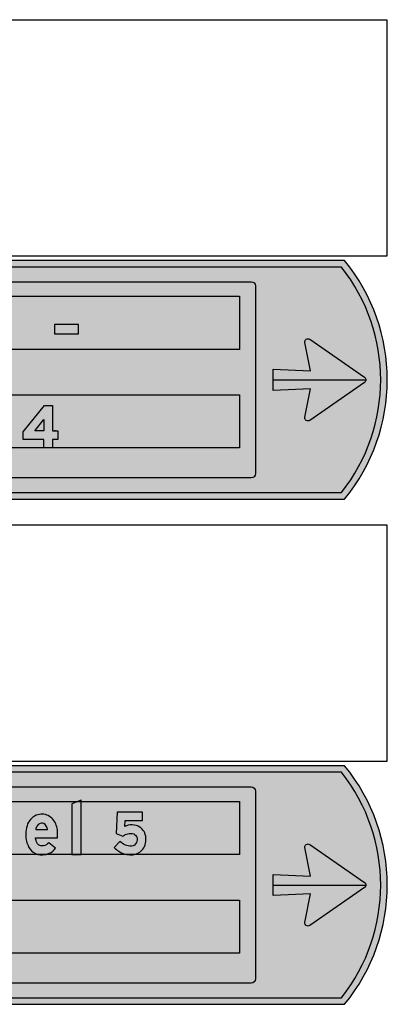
# Model space of a CAD drawing. Header units: millimetres. Extents: x 925 to 3012, y 1535 to 3416.
# Tile 6 of 9: x 1602 to 1948, y 2485 to 3414. Entities that reach past the tile are written whole.
import ezdxf

# ---------------------------------------------------------------- set-up
doc = ezdxf.new("R2010")
doc.units = ezdxf.units.MM
doc.header["$LTSCALE"] = 20
doc.layers.get('0').update_dxf_attribs({"linetype": 'CONTINUOUS'})
for name, color, linetype in [('1', 1, 'CONTINUOUS'), ('101', 1, 'CONTINUOUS'), ('107', 7, 'CONTINUOUS'), ('11', 1, 'CONTINUOUS'), ('135', 7, 'CONTINUOUS'), ('17', 7, 'CONTINUOUS'), ('27', 7, 'CONTINUOUS'), ('41', 1, 'CONTINUOUS'), ('87', 7, 'CONTINUOUS'), ('97', 7, 'CONTINUOUS')]:
    doc.layers.add(name, color=color, linetype=linetype)
doc.styles.get("Standard").update_dxf_attribs({"font": 'simplex.shx'})

# ---------------------------------------------------------------- blocks, each defined once
blk = doc.blocks.new('BORDFUBL')
at = {"layer": '17', "color": 7}
blk.add_lwpolyline([(752.5319264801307, 222.9984000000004), (752.531926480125, 0), (39.39640648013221, -1.449507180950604e-12, -0.3533335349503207), (39.39640648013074, 222.9983999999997)], format="xyb", close=True, dxfattribs=at)
at = {"layer": '135'}
blk.add_attdef('CAMTAG', (-275, 85), '', height=35, dxfattribs=at)
blk = doc.blocks.new('DZKOP')
blk.add_lwpolyline([(0, 70.41595579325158), (109, 70.41595579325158), (109, 113.1555627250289), (0, 113.1555627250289)], close=True)
blk = doc.blocks.new('SDZKOP')
blk.add_hatch(color=256).paths.add_polyline_path([(0, 70.41595579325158), (109, 70.41595579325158), (109, 113.1555627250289), (0, 113.1555627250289)])
blk = doc.blocks.new('DZ4KK')
blk.add_line((146.4215318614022, 77.43262933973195), (142.2802041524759, 77.43262933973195))
for points in [[(133.5627477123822, 38.20912355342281), (133.5627477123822, 0), (93.66298710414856, 0), (93.66298710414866, 38.20912355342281), (1.516298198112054e-14, 38.20912355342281), (1.516298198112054e-14, 72.51094593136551), (97.10617049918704, 192.06), (133.5627477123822, 192.06), (133.5627477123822, 77.43262933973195), (157.9084053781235, 77.43262933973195), (157.9084053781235, 38.20912355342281)], [(93.66298710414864, 77.43262933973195), (52.7488442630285, 77.43262933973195), (93.66298710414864, 129.5052187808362)]]:
    blk.add_lwpolyline(points, close=True)
blk = doc.blocks.new('SDZ4KK')
h = blk.add_hatch(color=256)
h.dxf.hatch_style = 1
h.paths.add_polyline_path([(93.66298710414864, 77.43262933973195), (52.7488442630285, 77.43262933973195), (93.66298710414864, 129.5052187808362)], flags=16)
h.paths.add_polyline_path([(133.5627477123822, 38.20912355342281), (133.5627477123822, 0), (93.66298710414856, 0), (93.66298710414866, 38.20912355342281), (1.516298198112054e-14, 38.20912355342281), (1.516298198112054e-14, 72.51094593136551), (97.10617049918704, 192.06), (133.5627477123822, 192.06), (133.5627477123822, 77.43262933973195), (157.9084053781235, 77.43262933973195), (157.9084053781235, 38.20912355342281)])
edge = h.paths.add_edge_path(flags=16)
edge.add_line((146.4215318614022, 77.43262933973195), (142.2802041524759, 77.43262933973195))
blk = doc.blocks.new('DZEOK')
for points in [[(143.5190627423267, 75.5997597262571, 0.1137309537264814), (138.034118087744, 132.7932078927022, 0.170625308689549), (107.6753050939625, 172.7583217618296, 0.2043418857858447), (55.12342492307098, 180.3485619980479, 0.237397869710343), (8.843220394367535, 138.2404188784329, 0.1366552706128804), (2.069016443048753, 67.15203311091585, 0.06579942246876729), (10.38909380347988, 40.11677141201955, 0.1253106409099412), (33.95312679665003, 10.64779581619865, 0.1756915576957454), (77.70741163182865, -1.334450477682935, 0.08911836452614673), (106.2372721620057, 5.491028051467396, 0.1248410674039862), (135.1826892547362, 28.03692713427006), (104.3732896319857, 53.60225349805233, -0.1824418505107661), (80.06072680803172, 39.07772629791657, -0.1420352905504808), (63.85695041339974, 40.55161943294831, -0.2134912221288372), (47.90654921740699, 59.95655729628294, -0.05257772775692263), (44.37411762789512, 75.59975972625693)], [(94.66870171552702, 126.5011408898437, 0.258411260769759), (76.45981890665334, 141.5428355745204, 0.3055586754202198), (52.43047965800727, 130.0084986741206, 0.09067952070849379), (45.32037546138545, 112.6489678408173), (98.99212213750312, 112.6489678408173, 0.0654891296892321)]]:
    blk.add_lwpolyline(points, format="xyb", close=True)
blk = doc.blocks.new('SDZEOK')
h = blk.add_hatch(color=256)
edge = h.paths.add_edge_path()
edge.add_arc((16.68182000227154, 92.29559359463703), 127.9313761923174, 352.5011571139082, 378.4548537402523)
edge.add_arc((66.00263910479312, 109.589063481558), 75.6767221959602, 17.85577116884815, 56.58722288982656)
edge.add_arc((72.50091385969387, 114.9440166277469), 67.6737148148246, 58.68354733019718, 104.879287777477)
edge.add_arc((73.82765663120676, 113.3042331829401), 69.60452794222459, 105.5882015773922, 159.0069180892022)
edge.add_arc((133.0780421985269, 90.53478877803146), 133.0793676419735, 158.9934281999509, 190.1197071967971)
edge.add_arc((108.5027901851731, 85.10905181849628), 107.9379577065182, 189.5764964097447, 204.6349061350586)
edge.add_arc((80.03976221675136, 71.65531467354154), 76.45845487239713, 204.3615095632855, 232.9316706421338)
edge.add_arc((72.35409110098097, 64.99494244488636), 66.54507048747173, 234.755485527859, 274.6142331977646)
edge.add_arc((72.97718290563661, 81.47627303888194), 82.94571111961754, 273.269237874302, 293.6398479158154)
edge.add_arc((76.26444062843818, 73.82511721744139), 74.61848545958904, 293.6833111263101, 322.1475115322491)
edge.add_line((135.1826892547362, 28.03692713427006), (104.3732896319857, 53.60225349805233))
edge.add_arc((72.97652439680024, 78.54657846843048), 40.09957874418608, 280.17558039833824, 321.5333115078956, ccw=False)
edge.add_arc((74.50073994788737, 67.75998308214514), 29.21618229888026, 248.6347861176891, 280.9705867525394, ccw=False)
edge.add_arc((77.56939776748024, 68.08082340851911), 30.75529684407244, 195.3169432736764, 243.521853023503, ccw=False)
edge.add_arc((120.3160288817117, 84.52796220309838), 76.4649376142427, 186.7052675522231, 198.7441098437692, ccw=False)
edge.add_line((44.37411762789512, 75.59975972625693), (143.5190627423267, 75.5997597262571))
edge = h.paths.add_edge_path(flags=16)
edge.add_arc((71.98390711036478, 117.5821478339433), 24.37515832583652, 21.46329045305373, 79.41896671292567)
edge.add_arc((73.00113348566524, 117.951092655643), 23.84392666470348, 81.6595246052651, 149.6234717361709)
edge.add_arc((96.34145730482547, 101.8876308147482), 52.14362057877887, 147.3642441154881, 168.0897763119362)
edge.add_line((45.32037546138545, 112.6489678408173), (98.99212213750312, 112.6489678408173))
edge.add_arc((44.17753826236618, 103.1414949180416), 55.63299962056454, 9.839935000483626, 24.82753598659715)
blk = doc.blocks.new('DZLOK')
blk.add_lwpolyline([(42.6228768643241, 5.684341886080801e-14), (42.6228768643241, 246.2294727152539), (0, 229.8360946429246), (0, 0)], close=True)
blk = doc.blocks.new('SDZLOK')
blk.add_hatch(color=256).paths.add_polyline_path([(42.6228768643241, 5.684341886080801e-14), (42.6228768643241, 246.2294727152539), (0, 229.8360946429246), (0, 0)])
blk = doc.blocks.new('DZ5KK')
blk.add_lwpolyline([(128.1296229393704, 153.8508764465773), (128.1296229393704, 192.06), (12.14974263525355, 192.06), (7.75408629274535, 95.69175156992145), (39.19210238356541, 82.84606635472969, -0.1399144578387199), (60.89566485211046, 93.84867122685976, -0.1557953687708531), (87.83526051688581, 92.99009587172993, -0.1902191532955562), (101.1483326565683, 79.40800331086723, -0.204196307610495), (100.4718582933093, 53.76129011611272, -0.2662268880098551), (78.10168245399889, 38.13024120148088, -0.1324820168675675), (47.20430054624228, 43.69508310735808, -0.08976454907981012), (25.68942636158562, 59.52668148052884), (-3.032596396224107e-14, 32.14719311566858, 0.1270047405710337), (43.37385261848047, 3.116616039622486, 0.1623981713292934), (97.61834923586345, 1.921463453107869, 0.1933272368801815), (136.2931857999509, 36.17107451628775, 0.2054261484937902), (137.6935917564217, 97.7221505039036, 0.2307684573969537), (98.17407181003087, 131.1270781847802, 0.1204136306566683), (62.96203262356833, 132.3772628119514, 0.06543210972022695), (47.3239749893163, 127.3013759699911), (48.66822913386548, 153.8508764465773)], format="xyb", close=True)
blk = doc.blocks.new('SDZ5KK')
h = blk.add_hatch(color=256)
h.dxf.hatch_style = 1
edge = h.paths.add_edge_path()
edge.add_line((128.1296229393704, 153.8508764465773), (128.1296229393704, 192.06))
edge.add_line((128.1296229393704, 192.06), (12.14974263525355, 192.06))
edge.add_line((12.14974263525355, 192.06), (7.75408629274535, 95.69175156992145))
edge.add_line((7.75408629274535, 95.69175156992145), (39.19210238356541, 82.84606635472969))
edge.add_arc((69.31854871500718, 50.32647257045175), 44.32975015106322, 100.95308874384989, 132.8123021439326, ccw=False)
edge.add_arc((73.0211739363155, 51.23951533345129), 44.30088189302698, 70.46411971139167, 105.88503863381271, ccw=False)
edge.add_arc((77.2871052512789, 69.33513146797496), 25.9002108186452, 22.88674348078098, 65.96708612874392, ccw=False)
edge.add_arc((70.71975649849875, 67.3783290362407), 32.72019728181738, -24.592776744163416, 21.570936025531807, ccw=False)
edge.add_arc((75.6488063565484, 65.46356352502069), 27.44316145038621, 275.1279532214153, 334.75951323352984, ccw=False)
edge.add_arc((72.96980807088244, 98.19418552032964), 60.28277981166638, 244.6966489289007, 274.8835016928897, ccw=False)
edge.add_arc((80.18359658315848, 111.0483622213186), 74.99398758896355, 223.39395248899, 243.9114817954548, ccw=False)
edge.add_line((25.68942636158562, 59.52668148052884), (-3.197442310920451e-14, 32.14719311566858))
edge.add_arc((77.90984329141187, 101.6331460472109), 104.3946422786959, 221.7290186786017, 250.6813560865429)
edge.add_arc((72.28742748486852, 83.82213735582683), 85.72850157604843, 250.2894198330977, 287.1862274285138)
edge.add_arc((74.32142641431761, 67.18918573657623), 69.3009537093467, 289.6437193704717, 333.4111141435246)
edge.add_arc((65.24786488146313, 68.57896186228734), 78.08782739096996, 335.479523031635, 381.9137472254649)
edge.add_arc((83.67223975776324, 73.8916222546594), 59.04405599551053, 23.80379394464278, 75.78209283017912)
edge.add_arc((78.01008257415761, 59.70575004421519), 74.21315634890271, 74.23432783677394, 101.6988683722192)
edge.add_arc((74.45368765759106, 70.34595469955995), 63.08677612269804, 100.4953846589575, 115.4699733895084)
edge.add_line((47.3239749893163, 127.3013759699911), (48.66822913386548, 153.8508764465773))
edge.add_line((48.66822913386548, 153.8508764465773), (128.1296229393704, 153.8508764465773))

msp = doc.modelspace()

# ---------------------------------------------------------------- hatches: boundary and pattern name
at = {"layer": '101'}
h = msp.add_hatch(color=256, dxfattribs=at)
h.dxf.hatch_style = 1
h.paths.add_polyline_path([(1905.258305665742, 3180.568181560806), (1201.704545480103, 3180.568181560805), (1201.704545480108, 2968.068181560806), (1905.258305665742, 2968.068181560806, 0.3477293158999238)])
h.paths.add_polyline_path([(1820.204545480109, 3166.818181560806, -0.4142135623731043), (1824.204545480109, 3162.818181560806), (1824.204545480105, 2985.818181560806, -0.4142135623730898), (1820.204545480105, 2981.818181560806), (1225.704545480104, 2981.818181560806, -0.4142135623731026), (1221.704545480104, 2985.818181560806), (1221.704545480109, 3162.746552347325, -0.4142135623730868), (1225.776174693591, 3166.818181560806)], flags=16)
h.paths.add_polyline_path([(1926.915293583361, 3076.782596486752), (1875.415292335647, 3112.532878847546, 0.6877163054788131), (1870.785009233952, 3109.378307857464), (1876.019667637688, 3082.712948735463), (1840.704545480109, 3084.318181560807), (1840.704545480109, 3064.318181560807), (1876.019667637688, 3065.923414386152), (1870.740768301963, 3039.032691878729, 0.6598819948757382), (1875.415292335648, 3036.10348427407), (1926.915293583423, 3071.853766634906, 0.5231472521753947)], flags=16)
h = msp.add_hatch(color=256, dxfattribs=at)
h.dxf.hatch_style = 1
h.paths.add_polyline_path([(1905.258305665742, 2704.204545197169), (1201.704545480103, 2704.204545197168), (1201.704545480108, 2491.704545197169), (1905.258305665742, 2491.704545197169, 0.3477293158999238)])
h.paths.add_polyline_path([(1926.915293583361, 2600.418960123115), (1875.415292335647, 2636.169242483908, 0.6877163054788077), (1870.785009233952, 2633.014671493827), (1876.019667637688, 2606.349312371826), (1840.704545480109, 2607.95454519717), (1840.704545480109, 2587.95454519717), (1876.019667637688, 2589.559778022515), (1870.740768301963, 2562.669055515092, 0.6598819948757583), (1875.415292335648, 2559.739847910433), (1926.915293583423, 2595.490130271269, 0.5231472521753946)], flags=16)
h.paths.add_polyline_path([(1820.204545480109, 2690.454545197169, -0.4142135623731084), (1824.204545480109, 2686.454545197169), (1824.204545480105, 2509.454545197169, -0.4142135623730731), (1820.204545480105, 2505.454545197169), (1225.704545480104, 2505.454545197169, -0.4142135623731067), (1221.704545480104, 2509.454545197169), (1221.704545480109, 2686.382915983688, -0.4142135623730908), (1225.776174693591, 2690.454545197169)], flags=16)
at = {"layer": '107'}
h = msp.add_hatch(color=256, dxfattribs=at)
h.dxf.hatch_style = 1
h.paths.add_polyline_path([(1195.454545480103, 3186.818181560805), (1195.454545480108, 2961.818181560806), (1908.249847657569, 2961.818181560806, 0.3573750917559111), (1908.249847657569, 3186.818181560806)])
h.paths.add_polyline_path([(1201.704545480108, 2968.068181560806), (1905.258305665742, 2968.068181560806, 0.3477293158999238), (1905.258305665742, 3180.568181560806), (1201.704545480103, 3180.568181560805)], flags=16)
h.paths.add_polyline_path([(1820.204545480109, 3166.818181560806, -0.4142135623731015), (1824.204545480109, 3162.818181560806), (1824.204545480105, 2985.818181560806, -0.4142135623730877), (1820.204545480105, 2981.818181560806), (1225.704545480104, 2981.818181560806, -0.4142135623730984), (1221.704545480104, 2985.818181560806), (1221.704545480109, 3162.746552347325, -0.4142135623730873), (1225.776174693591, 3166.818181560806)], flags=0)
h.paths.add_polyline_path([(1926.915293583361, 3076.782596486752), (1875.415292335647, 3112.532878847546, 0.6877163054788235), (1870.785009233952, 3109.378307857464), (1876.019667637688, 3082.712948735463), (1840.704545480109, 3084.318181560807), (1840.704545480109, 3064.318181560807), (1876.019667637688, 3065.923414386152), (1870.740768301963, 3039.032691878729, 0.6598819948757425), (1875.415292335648, 3036.10348427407), (1926.915293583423, 3071.853766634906, 0.5231472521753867)], flags=0)
h.paths.add_polyline_path([(1225.776174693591, 3166.818181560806, 0.4142135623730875), (1221.704545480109, 3162.746552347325), (1221.704545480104, 2985.818181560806, 0.4142135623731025), (1225.704545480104, 2981.818181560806), (1820.204545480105, 2981.818181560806, 0.4142135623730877), (1824.204545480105, 2985.818181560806), (1824.204545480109, 3162.818181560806, 0.4142135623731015), (1820.204545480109, 3166.818181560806)], flags=0)
h = msp.add_hatch(color=256, dxfattribs=at)
h.dxf.hatch_style = 1
edge = h.paths.add_edge_path()
edge.add_arc((1820.204545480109, 3162.818181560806), 4, 0, 90, ccw=False)
edge.add_line((1824.204545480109, 3162.818181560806), (1824.204545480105, 2985.818181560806))
edge.add_arc((1820.204545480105, 2985.818181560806), 4, -90, 0, ccw=False)
edge.add_line((1820.204545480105, 2981.818181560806), (1225.704545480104, 2981.818181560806))
edge.add_arc((1225.704545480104, 2985.818181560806), 4, 180, 270, ccw=False)
edge.add_line((1221.704545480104, 2985.818181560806), (1221.704545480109, 3162.746552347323))
edge.add_arc((1225.776174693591, 3162.746552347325), 4.071629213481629, 90.00000000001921, 180.0000000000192, ccw=False)
edge.add_line((1225.776174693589, 3166.818181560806), (1820.204545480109, 3166.818181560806))
h = msp.add_hatch(color=256, dxfattribs=at)
h.dxf.hatch_style = 1
h.paths.add_polyline_path([(1926.915293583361, 3071.853766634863, 0.5231472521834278), (1926.915293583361, 3076.782596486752), (1875.415292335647, 3112.532878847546, 0.6877163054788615), (1870.785009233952, 3109.378307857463), (1876.019667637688, 3082.712948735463), (1840.704545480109, 3084.318181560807), (1840.704545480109, 3064.318181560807), (1876.019667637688, 3065.923414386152), (1870.740768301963, 3039.032691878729, 0.6598819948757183), (1875.415292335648, 3036.10348427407)])
h = msp.add_hatch(color=256, dxfattribs=at)
h.dxf.hatch_style = 1
h.paths.add_polyline_path([(1195.454545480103, 2710.454545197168), (1195.454545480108, 2485.454545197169), (1908.249847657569, 2485.454545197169, 0.3573750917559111), (1908.249847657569, 2710.454545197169)])
h.paths.add_polyline_path([(1201.704545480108, 2491.704545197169), (1905.258305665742, 2491.704545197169, 0.3477293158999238), (1905.258305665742, 2704.204545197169), (1201.704545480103, 2704.204545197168)], flags=16)
h.paths.add_polyline_path([(1820.204545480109, 2690.454545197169, -0.4142135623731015), (1824.204545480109, 2686.454545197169), (1824.204545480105, 2509.454545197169, -0.4142135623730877), (1820.204545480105, 2505.454545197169), (1225.704545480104, 2505.454545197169, -0.4142135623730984), (1221.704545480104, 2509.454545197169), (1221.704545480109, 2686.382915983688, -0.4142135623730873), (1225.776174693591, 2690.454545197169)], flags=0)
h.paths.add_polyline_path([(1926.915293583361, 2600.418960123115), (1875.415292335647, 2636.169242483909, 0.6877163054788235), (1870.785009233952, 2633.014671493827), (1876.019667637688, 2606.349312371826), (1840.704545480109, 2607.95454519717), (1840.704545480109, 2587.95454519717), (1876.019667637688, 2589.559778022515), (1870.740768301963, 2562.669055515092, 0.6598819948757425), (1875.415292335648, 2559.739847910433), (1926.915293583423, 2595.490130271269, 0.5231472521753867)], flags=0)
h.paths.add_polyline_path([(1225.776174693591, 2690.454545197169, 0.4142135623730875), (1221.704545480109, 2686.382915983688), (1221.704545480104, 2509.454545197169, 0.4142135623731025), (1225.704545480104, 2505.454545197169), (1820.204545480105, 2505.454545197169, 0.4142135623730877), (1824.204545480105, 2509.454545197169), (1824.204545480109, 2686.454545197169, 0.4142135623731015), (1820.204545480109, 2690.454545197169)], flags=0)
h = msp.add_hatch(color=256, dxfattribs=at)
h.dxf.hatch_style = 1
edge = h.paths.add_edge_path()
edge.add_arc((1820.204545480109, 2686.454545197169), 4, 0, 90, ccw=False)
edge.add_line((1824.204545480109, 2686.454545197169), (1824.204545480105, 2509.454545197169))
edge.add_arc((1820.204545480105, 2509.454545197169), 4, -90, 0, ccw=False)
edge.add_line((1820.204545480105, 2505.454545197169), (1225.704545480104, 2505.454545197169))
edge.add_arc((1225.704545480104, 2509.454545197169), 4, 180, 270, ccw=False)
edge.add_line((1221.704545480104, 2509.454545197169), (1221.704545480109, 2686.382915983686))
edge.add_arc((1225.776174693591, 2686.382915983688), 4.071629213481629, 90.00000000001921, 180.0000000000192, ccw=False)
edge.add_line((1225.776174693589, 2690.454545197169), (1820.204545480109, 2690.454545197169))
h = msp.add_hatch(color=256, dxfattribs=at)
h.dxf.hatch_style = 1
h.paths.add_polyline_path([(1926.915293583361, 2595.490130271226, 0.5231472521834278), (1926.915293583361, 2600.418960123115), (1875.415292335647, 2636.169242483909, 0.6877163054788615), (1870.785009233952, 2633.014671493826), (1876.019667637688, 2606.349312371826), (1840.704545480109, 2607.95454519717), (1840.704545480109, 2587.95454519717), (1876.019667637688, 2589.559778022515), (1870.740768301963, 2562.669055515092, 0.6598819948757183), (1875.415292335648, 2559.739847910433)])

# ---------------------------------------------------------------- linework, layer by layer
at = {"layer": '1'}
for p, q in [((1840.704545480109, 3074.318181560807), (1928.204545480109, 3074.318181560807)), ((1840.704545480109, 2597.95454519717), (1928.204545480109, 2597.95454519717))]:
    msp.add_line(p, q, dxfattribs=at)
for points in [[(1236.704545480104, 3103.068181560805), (1236.704545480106, 3153.068181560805), (1324.20454548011, 3153.068181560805), (1324.20454548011, 3103.068181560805), (1324.20454548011, 3153.068181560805), (1809.204545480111, 3153.068181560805), (1809.204545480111, 3103.068181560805), (1236.704545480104, 3103.068181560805)], [(1236.704545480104, 3010.068181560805), (1236.704545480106, 3060.068181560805), (1324.204545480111, 3060.068181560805), (1324.204545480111, 3010.068181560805), (1324.204545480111, 3060.068181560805), (1809.204545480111, 3060.068181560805), (1809.204545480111, 3010.068181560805), (1236.704545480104, 3010.068181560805)], [(1236.704545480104, 2626.704545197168), (1236.704545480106, 2676.704545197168), (1324.20454548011, 2676.704545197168), (1324.20454548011, 2626.704545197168), (1324.20454548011, 2676.704545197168), (1809.204545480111, 2676.704545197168), (1809.204545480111, 2626.704545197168), (1236.704545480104, 2626.704545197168)], [(1236.704545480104, 2533.704545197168), (1236.704545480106, 2583.704545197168), (1324.204545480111, 2583.704545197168), (1324.204545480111, 2533.704545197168), (1324.204545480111, 2583.704545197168), (1809.204545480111, 2583.704545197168), (1809.204545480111, 2533.704545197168), (1236.704545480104, 2533.704545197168)]]:
    msp.add_lwpolyline(points, dxfattribs=at)
at = {"layer": '11'}
for points in [[(1195.454545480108, 2961.818181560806), (1908.249847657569, 2961.818181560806, 0.3573750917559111), (1908.249847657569, 3186.818181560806), (1195.454545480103, 3186.818181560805)], [(1195.454545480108, 2485.454545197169), (1908.249847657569, 2485.454545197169, 0.3573750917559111), (1908.249847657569, 2710.454545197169), (1195.454545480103, 2710.454545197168)]]:
    msp.add_lwpolyline(points, format="xyb", close=True, dxfattribs=at)
at = {"layer": '27'}
for points in [[(1820.204545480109, 3166.818181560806, -0.4142135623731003), (1824.204545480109, 3162.818181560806), (1824.204545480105, 2985.818181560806, -0.4142135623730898), (1820.204545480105, 2981.818181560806), (1225.704545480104, 2981.818181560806, -0.4142135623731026), (1221.704545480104, 2985.818181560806), (1221.704545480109, 3162.746552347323, -0.4142135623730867), (1225.776174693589, 3166.818181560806)], [(1820.204545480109, 2690.454545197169, -0.4142135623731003), (1824.204545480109, 2686.454545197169), (1824.204545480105, 2509.454545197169, -0.4142135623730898), (1820.204545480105, 2505.454545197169), (1225.704545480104, 2505.454545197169, -0.4142135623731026), (1221.704545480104, 2509.454545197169), (1221.704545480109, 2686.382915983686, -0.4142135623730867), (1225.776174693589, 2690.454545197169)]]:
    msp.add_lwpolyline(points, format="xyb", close=True, dxfattribs=at)
at = {"layer": '87', "flags": 128}
for points in [[(1876.019667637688, 3082.712948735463), (1870.740768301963, 3109.603671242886, -0.6598936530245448), (1875.415372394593, 3112.532823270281), (1926.915304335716, 3076.782589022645, -0.5231444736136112), (1926.915304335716, 3071.85377409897), (1875.415372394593, 3036.103539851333, -0.6598936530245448), (1870.740768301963, 3039.032691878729), (1876.019667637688, 3065.923414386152), (1840.704545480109, 3064.318181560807), (1840.704545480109, 3084.318181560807)], [(1876.019667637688, 2606.349312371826), (1870.740768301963, 2633.240034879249, -0.6598936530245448), (1875.415372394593, 2636.169186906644), (1926.915304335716, 2600.418952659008, -0.5231444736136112), (1926.915304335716, 2595.490137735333), (1875.415372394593, 2559.739903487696, -0.6598936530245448), (1870.740768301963, 2562.669055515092), (1876.019667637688, 2589.559778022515), (1840.704545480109, 2587.95454519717), (1840.704545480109, 2607.95454519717)]]:
    msp.add_lwpolyline(points, format="xyb", close=True, dxfattribs=at)
at = {"layer": '97'}
for points in [[(1201.704545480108, 2968.068181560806), (1905.258305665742, 2968.068181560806, 0.3477293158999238), (1905.258305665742, 3180.568181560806), (1201.704545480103, 3180.568181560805)], [(1201.704545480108, 2491.704545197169), (1905.258305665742, 2491.704545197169, 0.3477293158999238), (1905.258305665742, 2704.204545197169), (1201.704545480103, 2704.204545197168)]]:
    msp.add_lwpolyline(points, format="xyb", close=True, dxfattribs=at)

# ---------------------------------------------------------------- block references
at = {"layer": '101', "xscale": 0.208333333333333, "yscale": 0.208333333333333, "zscale": 0.208333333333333}
for name, p in [('SDZKOP', (1634.621212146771, 3103.068181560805)), ('SDZ4KK', (1605.037878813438, 3010.068181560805)), ('SDZLOK', (1650.871212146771, 2626.704545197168)), ('SDZEOK', (1607.537878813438, 2626.704545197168)), ('SDZ5KK', (1691.079545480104, 2626.704545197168))]:
    msp.add_blockref(name, p, dxfattribs=at)
at = {"layer": '17'}
for p in [(1195.454545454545, 3190.909090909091), (1195.454545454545, 2714.545454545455)]:
    msp.add_blockref('BORDFUBL', p, dxfattribs=at).add_auto_attribs({'CAMTAG': 'NI'})
at = {"layer": '41', "xscale": 0.208333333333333, "yscale": 0.208333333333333, "zscale": 0.208333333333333}
for name, p in [('DZKOP', (1634.621212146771, 3103.068181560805)), ('DZ4KK', (1605.037878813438, 3010.068181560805)), ('DZLOK', (1650.871212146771, 2626.704545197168)), ('DZEOK', (1607.537878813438, 2626.704545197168)), ('DZ5KK', (1691.079545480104, 2626.704545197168))]:
    msp.add_blockref(name, p, dxfattribs=at)

doc.saveas('drawing.dxf')
